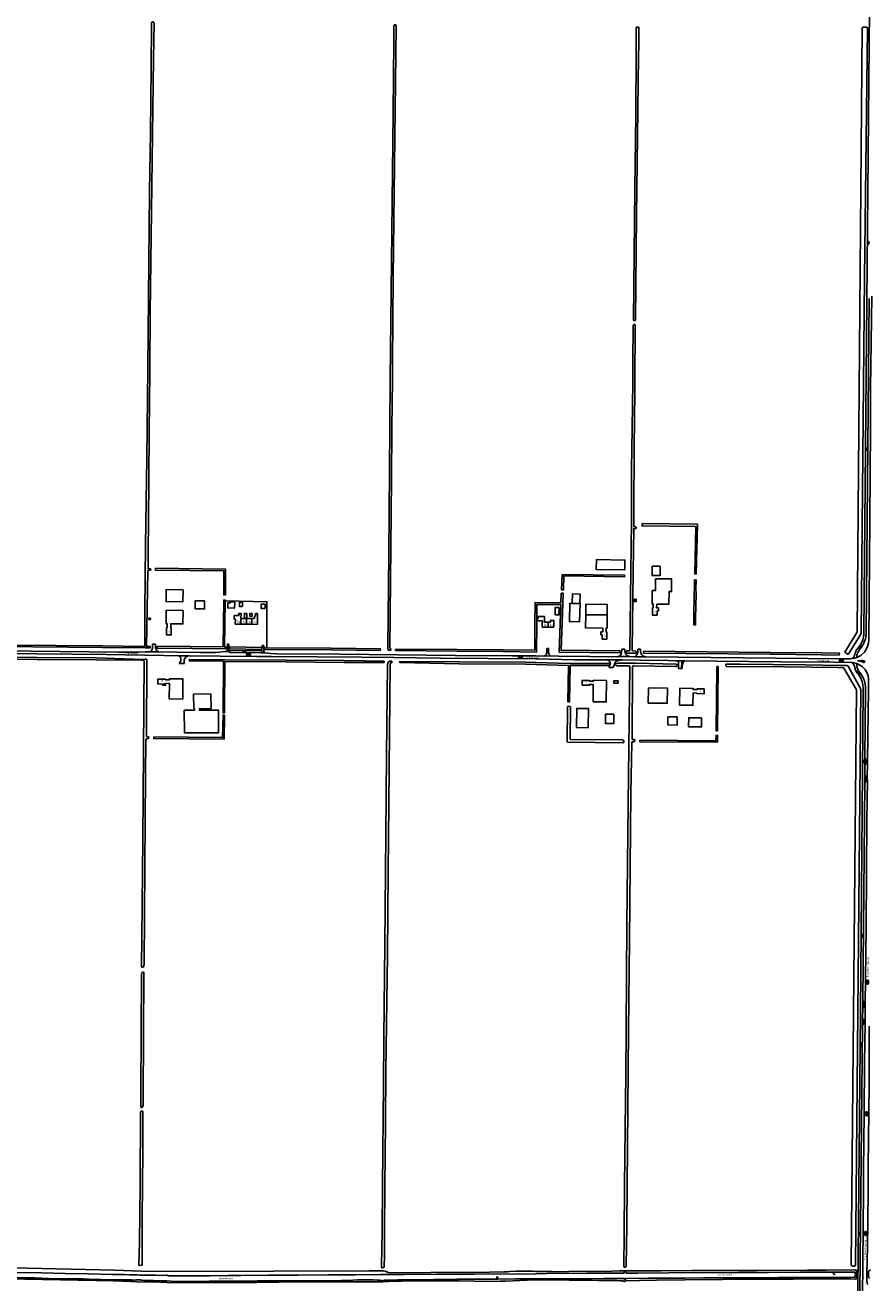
# Model space of a CAD drawing. Extents: x 168875 to 176000, y 513888 to 528000.
# Tile 77 of 106: x 171326 to 172440, y 523872 to 525533. Entities that reach past the tile are written whole.
import ezdxf

# ---------------------------------------------------------------- set-up
doc = ezdxf.new("R2010")
doc.units = 0
doc.header["$MEASUREMENT"] = 0
doc.linetypes.add('HIDDEN', pattern=[0.8, 0.5, -0.3])
doc.layers.get('0').update_dxf_attribs({"linetype": 'CONTINUOUS'})
for name, color, linetype in [('DAKRAND', 10, 'CONTINUOUS'), ('HOOFDGEBOUW', 1, 'CONTINUOUS'), ('HUISNUMMER', 7, 'CONTINUOUS'), ('INSTEEK_SLOOT', 72, 'CONTINUOUS'), ('KANT_VERHARDING', 252, 'CONTINUOUS'), ('KANT_WATER', 140, 'CONTINUOUS'), ('KUNSTWERK', 12, 'CONTINUOUS'), ('OVERIGOPSTAL', 12, 'CONTINUOUS'), ('SEMANTIEK', 140, 'CONTINUOUS'), ('SLOOT_GREPPEL', 140, 'CONTINUOUS'), ('sluitlijn_verharding', 7, 'CONTINUOUS'), ('STRAATNAAM', 7, 'CONTINUOUS'), ('TALUD', 34, 'CONTINUOUS'), ('TUSSENMUUR', 12, 'HIDDEN'), ('WATERLOOPNAAM', 7, 'CONTINUOUS')]:
    doc.layers.add(name, color=color, linetype=linetype)
doc.styles.add('ISOCP', font='ISOCP.shx', dxfattribs={"height": 1.8})

# ---------------------------------------------------------------- blocks, each defined once
blk = doc.blocks.new('S05')
at = {"color": 0}
for p, q in [((0.1, 0.3), (0.4, 0.6)), ((0.1, -0.2), (0.4, 0.1)), ((0.4, 0.6), (0.7, 0.7)), ((0.4, 0.1), (0.7, 0.2)), ((0.7, 0.7), (1, 0.6)), ((0.7, 0.2), (1, 0.1)), ((1, 0.6), (1.3, 0.4)), ((1, 0.1), (1.4, -0.1)), ((1.3, 0.4), (1.7, 0.1)), ((1.7, 0.1), (2, 0)), ((2, 0), (2.3, 0.2)), ((2.3, 0.2), (2.6, 0.4)), ((1.4, -0.1), (1.7, -0.4)), ((1.7, -0.4), (2, -0.5)), ((2, -0.5), (2.3, -0.3)), ((2.3, -0.3), (2.6, -0.1))]:
    blk.add_line(p, q, dxfattribs=at)
blk = doc.blocks.new('S014')
at = {"color": 0}
for p, q in [((0, -0.8), (4.2, 1.7)), ((0, 0.6), (1.8, 1.7)), ((5.1, -1.5), (0, 1.4)), ((2.6, -1.5), (0, 0)), ((1.1, -1.5), (6.1, 1.4)), ((6.1, -0.8), (1.9, 1.7)), ((3.5, -1.5), (6.1, 0)), ((6.1, 0.7), (4.4, 1.7))]:
    blk.add_line(p, q, dxfattribs=at)
blk = doc.blocks.new('S012')
at = {"color": 0}
for p, q in [((1.2, 2), (0, 0)), ((1.2, -2), (0, 0)), ((1.4, 0), (0.2, 2)), ((1.4, 0), (0.2, -2))]:
    blk.add_line(p, q, dxfattribs=at)
blk = doc.blocks.new('S016')
at = {"color": 0, "linetype": 'Continuous'}
for points in [[(0, -0.4), (2.6, 1.1)], [(2.6, -1.2), (0, 0.4)], [(5.1, -1.2), (1.1, 1.1)], [(1.1, -1.2), (5.1, 1.1)], [(6.2, -0.4), (3.5, 1.1)], [(3.5, -1.2), (6.2, 0.4)]]:
    blk.add_lwpolyline(points, dxfattribs=at)
blk = doc.blocks.new('S022')
at = {"color": 0}
for p, q in [((0, 1.2), (0.3, 1.2)), ((0.3, -2.3), (0.3, 2.3)), ((0.3, 2.1), (1.5, 2.1)), ((0.3, 0), (1.5, 0)), ((1.5, -2.3), (1.5, 2.3)), ((1.5, 1.1), (1.8, 1.1)), ((0, -1.1), (0.3, -1.1)), ((0.3, -2.1), (1.5, -2.1)), ((1.5, -1), (1.8, -1))]:
    blk.add_line(p, q, dxfattribs=at)
blk = doc.blocks.new('S026')
at = {"color": 0}
for p, q in [((0, 0), (4.4, 0)), ((0.2, 0.5), (0.2, 0)), ((1.2, 0), (1.2, -0.5)), ((2.2, 0.5), (2.2, 0)), ((3.2, 0), (3.2, -0.5)), ((4.2, 0.5), (4.2, 0))]:
    blk.add_line(p, q, dxfattribs=at)

msp = doc.modelspace()

# ---------------------------------------------------------------- linework, layer by layer
at = {"layer": 'DAKRAND'}
for points in [[(172164.1, 524818.1), (172153.6, 524818.2), (172153.4, 524805.8), (172164, 524805.7), (172164.1, 524818.1)], [(171534.2, 524787.1), (171533.9, 524771.2), (171511.7, 524771.5), (171512, 524787.5), (171534.2, 524787.1)], [(172047.794, 524769.114), (172048.2, 524781.5), (172058.6, 524781.1), (172058.197, 524768.803)], [(171562.5, 524772.4), (171562.5, 524761.8), (171550.1, 524761.9), (171550.1, 524772.4), (171562.5, 524772.4)], [(171602.5, 524770.8), (171596.5, 524771), (171596.4, 524769.8), (171593.4, 524769.9), (171593.2, 524763.2), (171602.3, 524762.9), (171602.5, 524770.8)], [(171612.8, 524770.8), (171608.8, 524770.9), (171608.6, 524765.1), (171612.6, 524765), (171612.8, 524770.8)], [(171642.4, 524768.1), (171637.4, 524768.1), (171637.3, 524762.4), (171642.4, 524762.4), (171642.4, 524768.1)], [(172047.794, 524769.114), (172044.9, 524769.2), (172044.3, 524745.1), (172057.7, 524744.8), (172058.3, 524768.8), (172058.197, 524768.803)], [(172058.197, 524768.803), (172047.794, 524769.114)], [(172065.891, 524754.012), (172066, 524768), (172094.2, 524767.7), (172094.093, 524753.766)], [(171615.194, 524749.126), (171615.3, 524755.9), (171618.3, 524755.9), (171618.195, 524749.086)], [(171625.6, 524755.6), (171622.3, 524755.7), (171622.2, 524752.2), (171625.5, 524752.2), (171625.6, 524755.6)], [(171511.148, 524662.531), (171511.206, 524662.53), (171511.2, 524660.9), (171507.2, 524660.9), (171507.2, 524662.574)], [(172103, 524622.7), (172092.1, 524622.9), (172091.9, 524610.5), (172102.8, 524610.3), (172103, 524622.7)], [(172186.7, 524619.1), (172186.6, 524608.4), (172174.3, 524608.6), (172174.4, 524619.2), (172186.7, 524619.1)], [(172218.9, 524618.1), (172218.8, 524605.9), (172201.7, 524605.9), (172201.8, 524618.1), (172218.9, 524618.1)]]:
    msp.add_lwpolyline(points, dxfattribs=at)
at = {"layer": 'HOOFDGEBOUW'}
for points in [[(172079.75, 524813.991), (172079.914, 524826.94), (172117.56, 524826.361), (172117.371, 524813.422), (172079.75, 524813.991)], [(172153.568, 524785.973), (172157.91, 524785.95), (172157.993, 524801.441), (172179.303, 524801.327), (172179.214, 524784.728), (172175.821, 524784.746), (172175.732, 524768.127)], [(172153.568, 524785.973), (172153.472, 524768.223), (172155.022, 524768.216), (172154.996, 524763.237), (172154.096, 524763.241), (172154.042, 524753.481), (172160.234, 524753.454)], [(171534.204, 524759.767), (171534.078, 524742.05), (171517.9, 524742.163), (171517.866, 524737.203), (171518.636, 524737.198), (171518.568, 524727.438), (171512.348, 524727.481), (171512.416, 524737.241), (171513.324, 524737.235), (171513.36, 524742.195), (171511.8, 524742.206), (171511.924, 524759.923), (171534.204, 524759.767)], [(172160.234, 524753.454), (172160.279, 524759.043), (172161.795, 524759.031), (172161.828, 524763.125), (172159.503, 524763.143), (172159.544, 524768.197)], [(172175.732, 524768.127), (172159.544, 524768.197)], [(171610.525, 524741.607), (171603.106, 524741.706), (171603.206, 524748.404), (171601.784, 524748.423), (171601.854, 524753.043), (171607.982, 524752.961), (171608.026, 524755.881), (171610.726, 524755.845), (171610.628, 524749.187)], [(171617.785, 524741.51), (171610.525, 524741.607)], [(171610.628, 524749.187), (171615.194, 524749.126)], [(171615.194, 524749.126), (171617.885, 524749.09)], [(171625.054, 524741.413), (171617.785, 524741.51)], [(171617.885, 524749.09), (171618.195, 524749.086)], [(171618.195, 524749.086), (171625.155, 524748.993)], [(171625.054, 524741.413), (171632.504, 524741.314)], [(171628.466, 524748.949), (171625.155, 524748.993)], [(171629.916, 524752.224), (171628.526, 524752.249), (171628.466, 524748.949)], [(171632.504, 524741.314), (171632.678, 524755.663), (171629.958, 524755.696), (171629.916, 524752.224)], [(172016.05, 524744.085), (172011.431, 524744.109), (172011.471, 524751.592), (172003.197, 524751.636), (172003.186, 524749.515), (172001.695, 524749.523), (172001.678, 524746.292), (172003.159, 524746.284), (172003.157, 524745.964), (172008.98, 524745.933), (172008.97, 524744.132), (172008.4, 524744.135)], [(172016.05, 524737.715), (172008.4, 524737.765), (172008.4, 524744.135)], [(172023.7, 524737.665), (172023.7, 524746.565), (172019.198, 524746.589), (172019.185, 524744.068), (172016.05, 524744.085)], [(172088.346, 524731.428), (172088.39, 524736.446), (172065.62, 524736.645), (172065.774, 524754.013), (172065.891, 524754.012)], [(172065.891, 524754.012), (172094.093, 524753.766)], [(172094.093, 524753.766), (172094.172, 524753.765), (172094.02, 524736.397), (172092.83, 524736.407), (172092.786, 524731.444), (172093.688, 524731.447), (172093.602, 524721.677), (172087.39, 524721.655)], [(172023.7, 524737.665), (172016.05, 524737.715)], [(172088.346, 524731.428), (172085.921, 524731.447), (172085.888, 524727.356), (172087.435, 524727.343), (172087.39, 524721.655)], [(171511.148, 524662.531), (171511.154, 524663.491), (171516.134, 524663.437), (171515.984, 524642.877), (171533.722, 524642.683), (171533.918, 524669.323), (171516.178, 524669.517), (171516.168, 524667.967), (171511.188, 524668.021), (171511.196, 524669.031), (171501.086, 524669.142), (171501.038, 524662.642), (171507.2, 524662.574)], [(171507.2, 524662.574), (171511.148, 524662.531)], [(172061.014, 524661.162), (172061.058, 524667.372), (172070.828, 524667.265), (172070.822, 524666.355), (172075.8, 524666.3), (172075.808, 524667.49), (172093.188, 524667.299), (172092.992, 524638.91), (172075.614, 524639.1), (172075.77, 524661.889), (172070.79, 524661.944), (172070.784, 524661.055), (172061.014, 524661.162)], [(171571.165, 524630.144), (171571.067, 524649.444), (171548.168, 524649.328)], [(171548.168, 524649.328), (171548.266, 524630.028)], [(172148.33, 524637.393), (172148.555, 524657.492), (172173.683, 524657.211), (172173.468, 524637.112), (172148.33, 524637.393)], [(172222.37, 524656.024), (172222.302, 524649.821), (172212.512, 524649.927), (172212.52, 524650.698), (172207.55, 524650.752), (172207.364, 524634.564), (172189.626, 524634.756), (172189.882, 524657.036), (172207.62, 524656.844), (172207.602, 524655.274), (172212.572, 524655.22), (172212.582, 524656.13), (172222.37, 524656.024)], [(171548.266, 524630.028), (171549.205, 524630.036), (171549.222, 524628.008), (171535.835, 524627.894), (171536.091, 524597.922), (171581.128, 524598.307), (171580.872, 524628.239), (171555.826, 524628.025), (171555.809, 524630.013), (171571.165, 524630.144)], [(172053.687, 524605.024), (172069.046, 524604.86), (172069.318, 524630.258), (172053.959, 524630.423), (172053.687, 524605.024)]]:
    msp.add_lwpolyline(points, dxfattribs=at)
at = {"layer": 'INSTEEK_SLOOT'}
for points in [[(171486.7, 525000), (171487.6, 525079.2), (171490, 525312.5), (171491.1, 525390.4), (171492, 525476.4), (171492.4, 525532.2), (171492.5, 525535.6), (171492.7, 525536.4), (171493.2, 525536.9), (171493.7, 525537.1), (171494.6, 525537.2), (171494.9, 525537), (171495.3, 525536.9), (171495.7, 525536.4), (171495.9, 525535.4), (171495, 525488.7), (171490.9, 525153.4), (171490.3, 525079.3), (171490, 525031.4), (171489.6, 525000)], [(171807.2, 525000), (171807.8, 525065.1), (171808.4, 525142.4), (171811.5, 525416.8), (171812.3, 525511.1), (171812.6, 525532.1), (171812.8, 525532.7), (171813.1, 525533.1), (171813.6, 525533.2), (171814.5, 525533.2), (171814.9, 525533.1), (171815.4, 525532.1), (171815.7, 525530.9), (171811.8, 525200.9), (171810.8, 525086.1), (171810.7, 525064.9), (171810, 525000)], [(172132.25, 525498.03), (172132.605, 525528.458), (172132.745, 525529.52), (172133.128, 525530.148), (172133.754, 525530.295), (172135.056, 525530.301), (172135.925, 525530.015), (172136.025, 525529.196), (172136.142, 525524.278), (172135.977, 525506.195), (172135.46, 525491.437)], [(172436.96, 525529.93), (172431.94, 525530.02), (172431.332, 525529.76), (172430.9, 525529.26), (172424.07, 524731.88), (172424.001, 524731.204), (172423.69, 524730.6), (172407.882, 524704.76), (172412.209, 524701.526)], [(172429.42, 524729.88), (172434.04, 525199.39), (172437.81, 525528.47)], [(172135.46, 525491.437), (172133, 525281), (172131.6, 525143.9), (172131.4, 525143.1), (172131.2, 525142.8), (172130.1, 525142.7), (172129.5, 525142.9), (172129.1, 525143.3), (172128.9, 525144), (172130.9, 525316.6), (172131.8, 525414), (172132.25, 525498.03)], [(172127.2, 525000), (172126.5, 524946.3), (172126.1, 524876.6), (172125.5, 524811.2), (172124.1, 524707.5), (172124, 524706.8), (172123.5, 524706.4), (172120.6, 524706.3), (172119.8, 524706.1), (172119.3, 524705.6), (172119.4, 524704.1), (172119.9, 524703.8), (172120.8, 524703.5), (172131.4, 524703.4), (172132.3, 524703.6), (172132.8, 524704.2), (172132.9, 524705.2), (172132.6, 524705.7), (172131.8, 524706), (172128, 524706.2), (172127.6, 524706.5), (172127.3, 524707.5), (172128.7, 524811.3), (172129.2, 524867.5), (172129.3, 524868), (172130.1, 524868.1), (172132, 524868.1), (172132.5, 524868.7), (172132.5, 524869.7), (172131.8, 524870.4), (172129.6, 524870.7), (172129.4, 524871.3), (172129.3, 524878.8), (172129.9, 524986.3), (172130.1, 525000), (172130.7, 525060.9), (172131.3, 525136.1), (172131.2, 525136.6), (172131, 525137), (172130.6, 525137.3), (172130.2, 525137.4), (172129.5, 525137.4), (172129.1, 525137.2), (172128.7, 525136.7), (172128.4, 525135.4), (172128.5, 525132.6), (172127.9, 525092), (172127.9, 525060.6), (172127.2, 525000)], [(171489.6, 525000), (171488.8, 524929), (171488.2, 524833.7), (171487.9, 524815.6), (171488, 524815.1), (171488.6, 524814.9), (171490.6, 524814.9), (171491.2, 524814.6), (171491.5, 524814.3), (171491.6, 524813.7), (171491.4, 524813.1), (171490.6, 524812.9), (171488.1, 524812.7), (171487.8, 524812.4), (171487.6, 524811.8), (171485.893, 524712.275), (171490.744, 524712.162), (171490.698, 524710.162), (171484.782, 524710.3), (171427.69, 524711), (171243.193, 524712.5)], [(171243.207, 524714.5), (171427.71, 524713), (171482.2, 524712), (171482.9, 524712.2), (171483.5, 524712.5), (171483.7, 524713.2), (171483.9, 524760), (171484.8, 524845.9), (171486.3, 524960.7), (171486.7, 525000)], [(171807.401, 524710.13), (171808.152, 524709.503), (171808.431, 524707.268), (171804.871, 524707.338), (171804.503, 524710.206), (171805.8, 524833.5), (171807.2, 525000)], [(171807.401, 524710.13), (171809.2, 524933.3), (171810, 525000)], [(172140.275, 524874.409), (172140.249, 524871.409), (172211.166, 524870.809), (172209.731, 524807.908), (172211.728, 524807.766)], [(172211.728, 524807.766), (172213.234, 524873.791), (172140.275, 524874.409)], [(171497.604, 524815.489), (171497.572, 524812.989), (171588.096, 524811.862), (171587.996, 524780.255), (171589.996, 524780.249), (171590.104, 524814.338), (171497.604, 524815.489)], [(172034.582, 524807.417), (172033.923, 524786.864), (172036.421, 524786.784), (172037.018, 524805.383), (172117.134, 524804.283), (172117.161, 524806.283), (172034.582, 524807.417)], [(172211.551, 524800.015), (172209.554, 524800.153), (172209.283, 524788.312), (172209.047, 524782.321)], [(172211.542, 524782.059), (172211.285, 524788.319), (172211.551, 524800.015)], [(172001.25, 524741.789), (172001.441, 524767.643), (172032.908, 524767.458), (172030.808, 524704.767), (172111.496, 524703.72), (172111.528, 524706.22), (172033.392, 524707.233), (172035.449, 524768.655), (172035.978, 524782.411), (172033.48, 524782.507), (172032.997, 524769.957), (171998.959, 524770.157), (171998.75, 524741.809)], [(172210.91, 524749.076), (172210.886, 524740.543), (172208.59, 524740.543), (172208.439, 524750.622), (172209.047, 524782.321)], [(172211.542, 524782.059), (172210.91, 524749.076)], [(171589.799, 524772.635), (171589.111, 524711.439), (171592.008, 524711.258), (171591.884, 524709.262), (171500.091, 524709.957), (171500.109, 524712.457), (171587.114, 524711.758), (171587.808, 524773.435), (171589.808, 524773.412), (171589.799, 524772.635)], [(171998.75, 524741.809), (171998.461, 524707.364), (171956.711, 524707.85), (171896.011, 524708.25), (171814.715, 524708.483), (171814.79, 524706.63)], [(172001.25, 524741.789), (172000.939, 524704.836), (171956.689, 524705.35), (171895.989, 524705.75), (171814.79, 524706.63)], [(172412.209, 524701.526), (172428.39, 524727.31)], [(171595.678, 524708.978), (171595.722, 524711.478), (171638.063, 524710.737), (171638.019, 524708.237), (171595.678, 524708.978)], [(171794.542, 524706.954), (171729.591, 524707.55), (171641.9, 524708.05), (171641.9, 524710.55), (171644.704, 524710.55)], [(171644.704, 524710.55), (171729.609, 524710.05), (171794.821, 524708.849), (171794.542, 524706.954)], [(171250.088, 524696.45), (171341.386, 524695.15), (171419.282, 524694.55), (171479.1, 524694)], [(171479.1, 524694), (171482.3, 524693.5), (171482.8, 524693.1), (171482.7, 524692.3), (171481, 524456.7), (171479.9, 524328.4), (171479.3, 524290), (171479.5, 524289.1), (171480.1, 524288.7), (171481, 524288.6), (171481.8, 524288.9), (171482.5, 524289.8), (171482.8, 524292.9), (171483.6, 524421.7), (171484.6, 524542), (171485.2, 524589), (171485.4, 524589.7), (171485.9, 524590.3), (171488.3, 524590.6), (171488.9, 524591.2), (171489, 524591.9), (171488.6, 524592.8), (171487.8, 524593), (171486.6, 524593), (171486, 524593.3), (171485.7, 524594), (171486.5, 524693.4), (171486.3, 524694.5), (171485.7, 524695.2), (171484.2, 524695.3), (171482.5, 524695), (171481.2, 524694.9), (171419.318, 524697.05), (171341.414, 524697.65), (171250.112, 524698.95)], [(171799.776, 524690.808), (171799.708, 524692.734), (171746.815, 524693.45), (171670.411, 524694.25), (171589.404, 524694.589), (171542.558, 524695.116), (171542.536, 524693.116), (171587.396, 524692.611), (171587.089, 524624.735), (171589.089, 524624.725), (171589.394, 524692.343), (171670.389, 524691.75), (171746.785, 524690.95), (171799.776, 524690.808)], [(171804.294, 524688.347), (171805.081, 524691.346), (171806.198, 524692.603), (171809.827, 524692.672), (171809.827, 524690.717), (171808.012, 524690.647), (171807.797, 524688.902), (171806.8, 524597.4), (171806, 524504.6), (171804.9, 524414.6), (171803.9, 524304.6), (171802.1, 524152), (171801.6, 524083.2), (171800.6, 524000)], [(172000.027, 524690.95), (171986.317, 524691.25), (171899.109, 524691.75), (171820.436, 524692.484), (171820.012, 524690.892)], [(171999.963, 524688.451), (171986.283, 524688.75), (171899.091, 524689.25), (171820.012, 524690.892)], [(171999.963, 524688.451), (172042.927, 524687.187), (172042.024, 524639.224), (172044.524, 524639.176), (172045.427, 524687.152), (172097.503, 524687.253), (172097.499, 524689.753), (172044.198, 524689.65), (172000.027, 524690.95)], [(172400.612, 524700.691), (172377.186, 524701.05), (172309.487, 524701.85), (172142.031, 524703.467), (172142.057, 524705.967), (172309.513, 524704.35), (172377.214, 524703.55), (172400.701, 524703.36), (172400.612, 524700.691)], [(171804.294, 524688.347), (171802.9, 524568.5), (171801.8, 524463.1), (171800.5, 524318), (171799.2, 524195.2), (171798.8, 524133.8), (171797.6, 524000)], [(172117.2, 524000), (172117.9, 524075.4), (172118.8, 524147), (172119.1, 524206.3), (172120.2, 524345.4), (172121.7, 524503.9), (172122.7, 524578.9), (172123.9, 524686.3), (172123.6, 524686.6), (172123, 524686.7), (172106.3, 524686.8), (172105.4, 524687.3), (172105.2, 524687.9), (172105.2, 524688.9), (172105.6, 524689.4), (172106.6, 524689.7), (172108.3, 524689.9), (172131.9, 524689.9), (172185.6, 524688.8), (172186.3, 524688.4), (172186.7, 524687.5), (172186.5, 524686.4), (172185.9, 524685.9), (172184.6, 524685.7), (172129.2, 524686.7), (172128.7, 524686.6), (172128.1, 524686.1), (172127.7, 524685.2), (172127.1, 524590.1), (172127.2, 524589.5), (172127.8, 524589.2), (172129.9, 524589.1), (172130.6, 524588.7), (172130.5, 524588), (172129.6, 524586.5), (172129, 524586.2), (172127.5, 524586.1), (172126.9, 524585.8), (172126.7, 524585.2), (172125.6, 524518.6), (172123.7, 524323.6), (172122.4, 524205.6), (172120.5, 524000)], [(172238.85, 524685.659), (172240.525, 524685.662), (172240.613, 524684.515), (172240.6, 524684.4), (172239.893, 524600.909), (172237.893, 524600.933), (172238.9, 524684), (172238.85, 524685.659)], [(172251.119, 524685.816), (172250.973, 524688.637), (172270, 524688.7), (172355.9, 524687.9), (172401.27, 524687.12)], [(172399.29, 524684.21), (172328.1, 524685.1), (172251.119, 524685.816)], [(172399.29, 524684.21), (172406, 524683.91), (172406.42, 524683.816), (172406.75, 524683.54), (172422.91, 524655.71), (172423.19, 524654.91), (172416.12, 523895.2), (172416.809, 523894.399), (172417.68, 523893.8), (172420.36, 523893.53)], [(172410.67, 524687.16), (172401.27, 524687.12)], [(172422.17, 523895.22), (172425.09, 524229.31), (172428.99, 524654.78), (172428.845, 524656.189), (172428.42, 524657.54), (172412.23, 524686.02)], [(172116.3, 524586.8), (172116.3, 524586.1), (172115.7, 524585.5), (172114.8, 524585.1), (172042, 524585.9), (172041.4, 524586.1), (172041.3, 524586.7), (172041.7, 524630.9), (172042, 524632.1), (172042.4, 524632.7), (172043.1, 524633.2), (172044.7, 524633), (172045.3, 524632.7), (172045.6, 524631.9), (172045.3, 524590.5), (172045.4, 524589.9), (172045.8, 524589.5), (172114.1, 524588.8), (172115.1, 524588.5), (172115.9, 524587.9), (172116.3, 524586.8)], [(171495.547, 524592.608), (171495.529, 524590.608), (171588.28, 524589.791), (171588.926, 524621.436), (171586.926, 524621.476), (171586.32, 524591.809), (171495.547, 524592.608)], [(172137.222, 524588.41), (172137.208, 524586.41), (172239.674, 524585.693), (172239.913, 524594.673), (172237.913, 524594.727), (172237.726, 524587.707), (172137.222, 524588.41)], [(171482.6, 524281.1), (171482.4, 524281.7), (171481.7, 524282.1), (171480.8, 524282.1), (171480.2, 524281.7), (171479.7, 524280.9), (171479.5, 524279.5), (171478.6, 524123), (171478.3, 524105.9), (171478.4, 524104), (171478.6, 524103.6), (171478.9, 524103.3), (171479.9, 524103.3), (171480.7, 524103.7), (171481.1, 524104.3), (171481.2, 524104.6), (171481.2, 524105), (171481.6, 524106.4), (171481.6, 524117.2), (171482.6, 524281.1)], [(171477.4, 524000), (171477.5, 524004.2), (171478.1, 524095), (171478, 524096.3), (171478.2, 524096.8), (171478.2, 524097.5), (171479.3, 524098.5), (171479.6, 524098.6), (171480.3, 524098.6), (171480.8, 524098.2), (171481, 524097.8), (171481.1, 524097.2), (171481.1, 524047.4), (171480.7, 524000)], [(171477.4, 524000), (171476.5, 523926.4), (171476.2, 523908.4), (171475.7, 523897.4), (171475.879, 523894.63), (171480.1, 523894.82)], [(171480.1, 523894.82), (171480.1, 523896.1), (171480, 523898.2), (171480, 523922.6), (171480.4, 523959.2), (171480.7, 524000)], [(171797.6, 524000), (171796.9, 523938.7), (171796.2, 523895.5), (171796.3, 523892.4), (171796.4, 523892), (171796.7, 523891.6), (171797, 523891.6), (171797.6, 523891.4), (171798.9, 523891.7), (171799.4, 523892.1), (171799.6, 523892.4), (171799.8, 523893.1), (171800.1, 523906.7), (171800, 523938), (171800.6, 524000)], [(172120.5, 524000), (172120.4, 523996.9), (172120.2, 523951.9), (172119.8, 523916.2), (172119.3, 523897.8), (172119.3, 523894.2), (172119.2, 523893.4), (172119, 523892.8), (172118.2, 523892.3), (172116.8, 523892.3), (172116.2, 523892.7), (172116, 523893.9), (172116.4, 523935), (172117.2, 524000)], [(171193.546, 523893.757), (171328.341, 523890.832), (171443.868, 523888.422), (171479.507, 523887.218), (171521.964, 523886.534), (171653.666, 523886.878), (171780.558, 523887.565), (171798.563, 523887.564), (171801.044, 523886.874), (171804.293, 523885.54), (171807.103, 523884.921)], [(171278, 523877.5), (171442.3, 523874.1), (171464.9, 523873.3), (171470.2, 523873.3), (171473, 523873), (171473.8, 523873), (171477.1, 523872.6), (171493.7, 523872.8), (171513.4, 523872.2), (171560.8, 523871.8), (171593.9, 523871.9), (171631.6, 523872.2), (171660.8, 523872.6), (171725.5, 523872.8), (171760.5, 523873), (171776, 523873.2), (171784.5, 523873.2), (171792.1, 523873), (171794.6, 523872.8), (171797.1, 523872.9), (171797.9, 523873.1), (171799.7, 523873.3), (171805.9, 523873.6), (171823.1, 523873.8), (171867.5, 523874.1), (171898.8, 523874.5), (171918.9, 523873.9), (171937, 523873.6), (171952.9, 523873.7), (171956.9, 523873.8), (171960, 523874), (171969.5, 523874.4), (171997.6, 523875.5), (172000, 523875.5)], [(171807.103, 523884.921), (171861.4, 523885.1), (171939, 523885.7), (171957.6, 523886), (171962.6, 523886.3), (171965.3, 523886.6), (171973.9, 523887.1), (171991.3, 523887.2), (171995.6, 523887.1), (172000, 523886.8)], [(172000, 523886.8), (172005.7, 523886.6), (172012.8, 523886.5), (172021.7, 523886.5), (172029.5, 523886.3), (172043.5, 523886.6), (172100.4, 523887.1), (172110.5, 523887.5), (172120.2, 523887.6), (172123.3, 523887.5), (172165.1, 523887.3), (172205.8, 523887.8), (172291.4, 523888.1), (172358.8, 523888.6), (172383.9, 523888.2), (172406.29, 523888.89)], [(172407.82, 523877.11), (172383.8, 523877.1), (172340, 523876.7), (172326, 523876.7), (172279.7, 523876.3), (172246.4, 523876.2), (172196.8, 523875.6), (172159.3, 523875.3), (172136.7, 523874.7), (172118.6, 523874.4), (172117.5, 523874.2), (172117.5, 523874), (172117.3, 523873.5), (172117, 523873.4), (172116.2, 523873.4), (172116, 523873.5), (172115.9, 523874.3), (172115.7, 523874.5), (172111, 523874.5), (172106.7, 523874.7), (172098.8, 523874.8), (172082.4, 523874.8), (172074, 523875), (172055.7, 523875.1), (172044.1, 523875.3), (172028.5, 523875.7), (172022.2, 523875.5), (172000, 523875.5)], [(172421.66, 523888.62), (172416.15, 523888.38), (172406.29, 523888.89)], [(172407.82, 523877.11), (172415.99, 523877.05), (172422.11, 523876.46)], [(172423.62, 523878.06), (172423.73, 523886.96)], [(172440.877, 523877.319), (172439.17, 523878.945), (172439.219, 523886.738), (172441.983, 523889.042)]]:
    msp.add_lwpolyline(points, dxfattribs=at)
for points in [[(172437.81, 525528.47, 0.37929297), (172436.96, 525529.93)], [(172428.39, 524727.31, 0.16727022), (172429.42, 524729.88)], [(172412.23, 524686.02, 0.22960463), (172410.67, 524687.16)], [(172420.36, 523893.53, 0.31257624), (172422.17, 523895.22)], [(172423.73, 523886.96, 0.34691002), (172421.66, 523888.62)], [(172422.11, 523876.46, 0.28360572), (172423.62, 523878.06)]]:
    msp.add_lwpolyline(points, format="xyb", dxfattribs=at)
at = {"layer": 'KANT_VERHARDING'}
for points in [[(172432.62, 524725.05), (172432.955, 524727.918), (172433.12, 524730.8), (172440.66, 525555.58)], [(172423.77, 524697.41), (172429.3, 524700.1), (172434, 524704.7), (172437.6, 524710.8), (172439.3, 524716.5), (172439.5, 524721.1), (172441, 524879.1), (172441.8, 525000), (172442, 525053.5), (172443.48, 525175.04)], [(172440.2, 525171.74), (172436.14, 524730.67)], [(171167.8, 524707.9), (171181.9, 524707.7), (171254.9, 524707), (171448.9, 524704.8), (171476, 524704.6), (171484.7, 524705), (171491.3, 524705.1)], [(171491.3, 524705.1), (171492.2, 524706), (171493.1, 524707.4), (171493.6, 524708.8), (171493.8, 524709.8), (171493.788, 524715.1)], [(171501.8, 524705.1), (171500.2, 524706.3), (171499.3, 524707.2), (171498.6, 524708.6), (171498, 524710.2), (171497.8, 524711.8), (171497.758, 524715.1)], [(171592, 524705.5), (171592.8, 524708.9), (171592.864, 524715.464)], [(171594.8, 524707), (171594.7, 524709.8), (171594.756, 524715.333)], [(171638.4, 524706.6), (171638.417, 524713.627)], [(171642.3, 524703.7), (171641.6, 524704.4), (171641, 524706), (171640.8, 524707.7), (171640.668, 524713.67)], [(172010.7, 524699.5), (172013, 524700.4), (172013.7, 524701.3), (172014.2, 524702.4), (172014.5, 524704.8), (172014.56, 524709.544)], [(172019.5, 524699.6), (172018.9, 524700), (172018.2, 524700.8), (172017.6, 524701.7), (172017.1, 524702.7), (172016.7, 524704.1), (172016.5, 524707.3), (172016.546, 524709.567)], [(172108.801, 524698.754), (172109.9, 524699.2), (172111.1, 524700.1), (172112.1, 524701.3), (172113.1, 524703.9), (172113.448, 524708.737)], [(172123.6, 524698.8), (172122.6, 524699.2), (172121.1, 524700), (172119.8, 524701.1), (172118.7, 524702.3), (172118, 524703.6), (172117.6, 524705.7), (172117.5, 524708.762)], [(172134.522, 524708.613), (172134.5, 524704.5), (172134.2, 524703.1), (172133.8, 524701.8), (172133.1, 524700.6), (172131.9, 524699.6), (172131, 524699), (172130.1, 524698.7)], [(172145, 524698.4), (172143.5, 524698.8), (172142.3, 524699.3), (172141.3, 524699.9), (172140, 524701.1), (172139.1, 524702.4), (172138.6, 524703.6), (172138.2, 524705.2), (172138.218, 524708.539)], [(172423.88, 524708.3), (172425.91, 524711)], [(172428.28, 524709.05), (172426.3, 524706.5)], [(171141.2, 524704.1), (171161.8, 524704.1), (171243.1, 524703.7), (171340.9, 524702.4), (171433, 524701.5), (171508.9, 524700.2), (171528.4, 524699.7)], [(171491.3, 524705.1), (171501.8, 524705.1)], [(171501.8, 524705.1), (171526.6, 524704.6), (171557.1, 524704.2), (171577.6, 524704.3), (171582.5, 524704.6), (171589.1, 524705.5), (171592, 524705.5)], [(171528.4, 524699.7), (171529.3, 524699.3), (171530.1, 524698.7), (171531.1, 524697.1), (171531.4, 524695.7), (171531.4, 524694.1), (171531.2, 524693), (171529.077, 524689.695)], [(171535.891, 524689.646), (171535.6, 524691.1), (171535.6, 524693.5), (171535.8, 524695.1), (171536.3, 524696.4), (171537.4, 524697.7), (171538.6, 524698.5), (171539.9, 524699.2), (171542.5, 524699.6)], [(171542.5, 524699.6), (171583, 524699.4), (171631.5, 524698.8), (171650.8, 524699), (171711.3, 524698.4), (171769.6, 524698.1), (171812.4, 524697.5), (171873.8, 524696.8), (172000, 524695.8)], [(171592, 524705.5), (171594.9, 524705.3)], [(171594.8, 524707), (171638.4, 524706.6)], [(171594.9, 524705.3), (171594.8, 524707)], [(171594.9, 524705.3), (171595.5, 524704.5), (171596.3, 524704.1), (171637.1, 524703.6)], [(171637.1, 524703.6), (171638.1, 524704.6), (171638.4, 524705.3), (171638.5, 524705.9), (171638.4, 524706.6)], [(171637.1, 524703.6), (171642.3, 524703.7)], [(171642.3, 524703.7), (171650.2, 524702.9), (171658.9, 524702.6), (171741.7, 524702.1), (171893.6, 524700.4), (171968.8, 524699.7), (172000, 524699.6)], [(172000, 524699.6), (172010.7, 524699.5)], [(172000, 524695.8), (172051, 524694.6), (172092.1, 524694.4), (172094.1, 524694.35)], [(172010.7, 524699.5), (172019.5, 524699.6)], [(172019.5, 524699.6), (172030, 524699.4), (172071.4, 524699.1), (172107.6, 524698.7), (172108.801, 524698.754)], [(172094.1, 524694.35), (172096.1, 524693.5), (172097, 524692.7), (172097.6, 524691.8), (172098.1, 524690.7), (172098.4, 524689.5), (172098.3, 524688.8), (172097, 524685.1), (172096.606, 524684.4)], [(172102.045, 524684.4), (172103.8, 524688.9), (172104.8, 524690.9), (172105.5, 524692.1), (172107.3, 524693.1), (172109.5, 524693.8), (172111.9, 524694.2), (172114.2, 524694.4)], [(172114.2, 524694.4), (172138.4, 524694), (172175.1, 524693.6), (172185.3, 524693.2)], [(172130.1, 524698.7), (172123.6, 524698.8)], [(172417.95, 524696.12), (172415, 524695.8), (172407.1, 524695.7), (172359.5, 524696.1), (172145, 524698.4)], [(172185.3, 524693.2), (172188.3, 524692.3), (172188.3, 524683.2)], [(172192.391, 524683.2), (172192.6, 524692.2), (172196.7, 524693.2)], [(172196.7, 524693.2), (172195.9, 524692.7), (172195.1, 524691.8), (172193.9, 524689.6), (172193.5, 524687.9), (172193.2, 524685.6), (172193.211, 524683.2)], [(172196.7, 524693.2), (172323.6, 524691.9), (172393.6, 524691.4), (172417.94, 524690.88)], [(172417.95, 524696.12), (172417.83, 524696.6), (172419.32, 524697.8)], [(172420.87, 524686), (172420.22, 524687.49), (172417.91, 524690.41), (172417.94, 524690.88)], [(172417.94, 524690.88), (172423.78, 524689.69)], [(172417.95, 524696.12), (172420.88, 524696.676), (172423.77, 524697.41)], [(172420.84, 524700.76), (172420.95, 524701.19)], [(172423.97, 524700.6), (172423.77, 524697.41)], [(172434.1, 524691.8), (172434, 524691.3), (172433.6, 524691.1), (172433, 524691.1), (172431.4, 524691.7), (172429.7, 524692.2), (172425.3, 524693.3), (172429.6, 524693.4), (172431.9, 524693.1), (172433.4, 524692.7), (172433.9, 524692.4), (172434.1, 524691.8)], [(172423.78, 524689.69), (172430.8, 524685.7), (172434.7, 524681.8), (172437.6, 524676.8), (172438.6, 524673.3), (172439, 524669.9), (172439, 524655.3), (172437.89, 524561.6)], [(172423.82, 524687.13), (172423.78, 524689.69)], [(172429.32, 524669.5), (172427.757, 524672.295), (172425.98, 524674.96)], [(172432.07, 524670.77), (172430.394, 524673.83), (172428.44, 524676.72)], [(172417.67, 523124.31), (172417.95, 523127.85), (172428.46, 524229.28), (172432.38, 524654.03), (172432.321, 524657.846), (172431.9, 524661.64)], [(172434.58, 524565.01), (172435.4, 524653.92), (172435.344, 524658.159), (172434.95, 524662.38)], [(172434.47, 524555.84), (172434.58, 524565.01)], [(172434.47, 524555.84), (172437.85, 524559.11)], [(172437.89, 524561.6), (172434.58, 524565.01)], [(172437.67, 524538.44), (172437.85, 524559.11)], [(172437.85, 524559.11), (172437.89, 524561.6)], [(172434.28, 524532.02), (172434.35, 524541.74)], [(172434.35, 524541.74), (172434.47, 524555.84)], [(172437.67, 524538.44), (172434.35, 524541.74)], [(172431.67, 524244.15), (172434.28, 524532.02)], [(172434.28, 524532.02), (172437.7, 524535.32)], [(172434.91, 524240.77), (172436, 524339.9), (172436.5, 524413.9), (172437.1, 524482.9), (172437.7, 524535.32)], [(172437.7, 524535.32), (172437.67, 524538.44)], [(172431.54, 524234.55), (172431.67, 524244.15)], [(172434.91, 524240.77), (172431.67, 524244.15)], [(172431.42, 524221.2), (172431.54, 524234.55)], [(172431.54, 524234.55), (172434.88, 524237.95)], [(172434.68, 524217.9), (172434.88, 524237.95)], [(172434.88, 524237.95), (172434.91, 524240.77)], [(172427.89, 523858.18), (172431.34, 524211.85)], [(172431.34, 524211.85), (172431.42, 524221.2)], [(172434.63, 524215.1), (172431.34, 524211.85)], [(172431.42, 524221.2), (172434.68, 524217.9)], [(172432.6, 524000), (172432.7, 524019.8), (172433.5, 524095.8), (172434, 524161.8), (172434.63, 524215.1)], [(172434.68, 524217.9), (172434.63, 524215.1)], [(172438.6, 524000), (172438.8, 524024.8), (172440, 524134.2), (172440.2, 524196), (172440.3, 524208), (172440.2, 524210.6)], [(172432.6, 524000), (172432.1, 523938.8), (172431.7, 523902), (172431.745, 523886.987), (172431.612, 523878.283), (172431.5, 523873.1), (172431.35, 523855.61)], [(172438.6, 524000), (172438.3, 523947.6), (172437.5, 523898.4), (172437.069, 523886.751), (172436.9, 523878.2), (172437, 523873.4), (172437.3, 523871.9), (172438, 523869.3)]]:
    msp.add_lwpolyline(points, dxfattribs=at)
for points in [[(172429.85, 524717.01, 0.06864986), (172432.62, 524725.05)], [(172435.58, 524724.47, -0.07044066), (172432.57, 524715.64)], [(172436.14, 524730.67, -0.06774287), (172435.58, 524724.47)], [(172420.95, 524701.19, -0.10099024), (172423.88, 524708.3)], [(172425.91, 524711, 0.05889624), (172429.85, 524717.01)], [(172432.57, 524715.64, -0.05735458), (172428.28, 524709.05)], [(172419.32, 524697.8, 0.17177747), (172420.84, 524700.76)], [(172426.3, 524706.5, 0.11902761), (172423.97, 524700.6)], [(172422.33, 524680.4, -0.06999128), (172420.87, 524686)], [(172425.98, 524674.96, -0.07832352), (172422.33, 524680.4)], [(172425.11, 524681.69, -0.0878945), (172423.82, 524687.13)], [(172428.44, 524676.72, -0.07779368), (172425.11, 524681.69)], [(172431.9, 524661.64, 0.06261441), (172429.32, 524669.5)], [(172434.95, 524662.38, 0.06723746), (172432.07, 524670.77)]]:
    msp.add_lwpolyline(points, format="xyb", dxfattribs=at)
at = {"layer": 'KANT_WATER'}
for points in [[(172000, 523883.7), (171919.1, 523883.3), (171895.5, 523883.2), (171869.1, 523883), (171826, 523882.7), (171801.7, 523882.6), (171795.3, 523882.6), (171762.3, 523882.4), (171726.4, 523882.1), (171686.1, 523881.9), (171646.8, 523881.6), (171610.3, 523881.3), (171594.2, 523881.2), (171569.5, 523881.1), (171553.7, 523881), (171539.8, 523880.9), (171533.2, 523880.8), (171528.9, 523880.7), (171522.7, 523880.8), (171518.3, 523880.8), (171516.9, 523880.9), (171515.8, 523880.9), (171515, 523881), (171514.4, 523881.2), (171513.7, 523881.4), (171512.7, 523881.6), (171511.8, 523881.6), (171508.3, 523881.5), (171497.8, 523881.7), (171485.9, 523881.6), (171482.2, 523881.7), (171479.3, 523881.8), (171476.5, 523881.9), (171474.2, 523882.1), (171472.1, 523882.1), (171470.5, 523882.2), (171465.9, 523882.4), (171464, 523882.4), (171457, 523882.5), (171441, 523882.8), (171409, 523883.5), (171378.3, 523884), (171347.3, 523884.7), (171305.3, 523885.5)], [(171758.4, 523875.1), (171750.5, 523874.7), (171748.4, 523874.6), (171747, 523874.8), (171742.9, 523874.8), (171727.6, 523874.4), (171677.2, 523874.4), (171655.6, 523874.3), (171632.2, 523874.2), (171611.7, 523874), (171594.3, 523873.8), (171587.6, 523873.8), (171581.7, 523873.9), (171568.8, 523873.9), (171560.5, 523873.6), (171553.9, 523873.8), (171544.1, 523873.6), (171536.1, 523873.5), (171527.3, 523873.6), (171518.4, 523873.9), (171512.6, 523874.1), (171505.3, 523874.3), (171495.2, 523874.7), (171490, 523874.8), (171483.4, 523874.8), (171482.2, 523874.9), (171480, 523875.1), (171478.9, 523875.3), (171477.4, 523875.5), (171472.8, 523875.5), (171471.1, 523875.4), (171466.1, 523875.5), (171452.1, 523875.6), (171442.4, 523875.8), (171425.9, 523876.1), (171418.2, 523876.2), (171414.5, 523876.1), (171410.3, 523876.3), (171407.2, 523876.5), (171404.7, 523876.6), (171402, 523876.9), (171395, 523876.9), (171391.7, 523876.8), (171388.7, 523876.9), (171374.4, 523877.1), (171355.9, 523877.6), (171338.3, 523878.2), (171326.3, 523878.4), (171315, 523878.9)], [(172000, 523876.9), (171992.7, 523876.8), (171973.5, 523876.8), (171949.9, 523876.6), (171928.2, 523876.6), (171918.7, 523876.5), (171906, 523876.4), (171899.3, 523876.4), (171895.6, 523876.3), (171893.6, 523876.1), (171890.9, 523876.1), (171888.2, 523876), (171885.8, 523876), (171881.5, 523875.9), (171878.5, 523875.9), (171876.3, 523876), (171873.5, 523876.1), (171872.2, 523876.1), (171870.2, 523876.2), (171864.7, 523876), (171846.6, 523875.8), (171834.5, 523875.7), (171829.2, 523875.8), (171822.7, 523875.6), (171817.9, 523875.5), (171814.8, 523875.3), (171812.1, 523875.3), (171811.1, 523875.2), (171809.4, 523875.2), (171806.8, 523875.3), (171801.3, 523875.4), (171800.2, 523875.4), (171799.9, 523875.2), (171799.6, 523875.1), (171799.3, 523874.9), (171798.9, 523874.7), (171798.6, 523874.6), (171798.2, 523874.4), (171797.2, 523874.4), (171797.1, 523874.5), (171796.8, 523874.7), (171796.5, 523874.8), (171796.1, 523874.9), (171795.9, 523874.9), (171794.1, 523875), (171791, 523875.2), (171785.5, 523875.5), (171772.8, 523875.5), (171764.6, 523875.6), (171758.4, 523875.1)], [(172000, 523883.7), (172014.9, 523883.8), (172067.5, 523884.3), (172110.6, 523884.4), (172116.5, 523884.5), (172116.5, 523884.7), (172116.6, 523885), (172116.6, 523885.3), (172116.8, 523885.6), (172116.8, 523885.8), (172117, 523886), (172117.6, 523886.3), (172118.2, 523886.3), (172118.3, 523886.2), (172118.5, 523886.2), (172118.8, 523885.9), (172119, 523885.5), (172119.2, 523884.9), (172119.2, 523884.7), (172119.3, 523884.5), (172119.6, 523884.4), (172120.8, 523884.4), (172134.1, 523884.5), (172175.4, 523884.8), (172267.6, 523885.2), (172307.3, 523885.5), (172349.1, 523885.6), (172383.2, 523885.8), (172394.9, 523885.8), (172406.34, 523885.67), (172415.417, 523885.665)], [(172000, 523876.9), (172008.8, 523877), (172019.5, 523877), (172034.9, 523877.1), (172044.5, 523876.9), (172059.5, 523877.1), (172073.8, 523877.1), (172090.4, 523877.3), (172104.3, 523877.4), (172116.7, 523877.4), (172117, 523876.6), (172118.6, 523876.7), (172118.7, 523877.4), (172121.2, 523877.5), (172148.4, 523877.7), (172174.3, 523877.7), (172196.6, 523878), (172221.4, 523878.2), (172243.8, 523878.2), (172270.1, 523878.4), (172294.4, 523878.4), (172320, 523878.6), (172344, 523878.6), (172367.8, 523878.8), (172383.4, 523878.9), (172406.44, 523878.97), (172415.487, 523878.912)]]:
    msp.add_lwpolyline(points, dxfattribs=at)
at = {"layer": 'KUNSTWERK'}
for points in [[(172421.499, 523884.207), (172421.01, 523884.2), (172420.99, 523884.03), (172422.92, 523884), (172422.9, 523881.55), (172421.06, 523881.51), (172421.02, 523881.3), (172421.47, 523881.307)], [(172421.47, 523881.307), (172422.92, 523881.33), (172422.89, 523881.15), (172423.33, 523881.09), (172423.36, 523884.42), (172422.96, 523884.41), (172422.98, 523884.23), (172421.499, 523884.207)]]:
    msp.add_lwpolyline(points, dxfattribs=at)
at = {"layer": 'OVERIGOPSTAL'}
for points in [[(172132.4, 524774.6), (172130.1, 524774.6), (172130, 524771.5), (172132.3, 524771.5), (172132.4, 524774.6)], [(172030.8, 524763.7), (172025.7, 524763.8), (172025.4, 524754), (172030.5, 524753.8), (172030.8, 524763.7)], [(171491.1, 524749.6), (171491, 524747.9), (171488.9, 524747.9), (171489, 524749.6), (171491.1, 524749.6)], [(172108.6, 524666.9), (172108.5, 524663.8), (172103.1, 524663.9), (172103.1, 524666.9), (172108.6, 524666.9)]]:
    msp.add_lwpolyline(points, dxfattribs=at)
at = {"layer": 'SLOOT_GREPPEL'}
msp.add_lwpolyline([(171589.799, 524772.635), (171644.9, 524771.2), (171644.704, 524710.55)], dxfattribs=at)
at = {"layer": 'sluitlijn_verharding'}
for points in [[(171493.788, 524715.1), (171497.758, 524715.1)], [(171592.864, 524715.464), (171594.756, 524715.333)], [(171638.417, 524713.627), (171640.668, 524713.67)], [(172014.56, 524709.544), (172016.546, 524709.567)], [(172113.448, 524708.737), (172117.5, 524708.762)], [(172134.522, 524708.613), (172138.218, 524708.539)], [(171528.4, 524699.7), (171542.5, 524699.6)], [(172094.1, 524694.35), (172114.2, 524694.4)], [(172108.801, 524698.754), (172123.6, 524698.8)], [(172130.1, 524698.7), (172145, 524698.4)], [(172185.3, 524693.2), (172196.7, 524693.2)], [(171529.077, 524689.695), (171535.891, 524689.646)], [(172096.606, 524684.4), (172102.045, 524684.4)], [(172188.3, 524683.2), (172192.391, 524683.2)], [(172192.391, 524683.2), (172193.211, 524683.2)]]:
    msp.add_lwpolyline(points, dxfattribs=at)
at = {"layer": 'TALUD'}
for points in [[(172415.417, 523885.665), (172421.569, 523885.759), (172421.499, 523884.207)], [(172415.487, 523878.912), (172421.451, 523879.007), (172421.47, 523881.307)], [(172423.25, 523876.65), (172424.06, 523878.53), (172424.16, 523886.79), (172423.4, 523888.67)]]:
    msp.add_lwpolyline(points, dxfattribs=at)
at = {"layer": 'TUSSENMUUR'}
for points in [[(171610.525, 524741.607), (171610.628, 524749.187)], [(171617.785, 524741.51), (171617.885, 524749.09)], [(171625.054, 524741.413), (171625.155, 524748.993)], [(172016.05, 524737.715), (172016.05, 524744.085)]]:
    msp.add_lwpolyline(points, dxfattribs=at)

# ---------------------------------------------------------------- block references
at = {"layer": 'SEMANTIEK'}
for name, p, rotation in [('S012', (172438.646, 525245.444), 0.9652747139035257), ('S012', (172435.986, 524972.792), 2.972379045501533), ('S016', (172426.669, 524708.986), 48.49224702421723), ('S026', (171612.96, 524705.47), 359.7271031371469), ('S014', (172400.295, 524693.182), 2.813637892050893), ('S022', (172432.151, 524693.545), 252.752529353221), ('S016', (172424.793, 524679.936), 306.6696908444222), ('S012', (172432.238, 524560.426), 358.2263804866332), ('S026', (172435.748, 524558.272), 89.31128826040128), ('S022', (172436.746, 524537.113), 179.5841613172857), ('S012', (172430.305, 524329.866), 357.5415139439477), ('S014', (172438, 524265.85), 90), ('S022', (172433.859, 524239.346), 186.5620104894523), ('S026', (172432.913, 524218.757), 270.8597629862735), ('S016', (172429.739, 524189.44), 266.1893949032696), ('S014', (172436.68, 524097.97), 268.5776863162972), ('S012', (172426.409, 523937.114), 358.2973592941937), ('S014', (172435.287, 523939.961), 269.0473333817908), ('S05', (171947.616, 523878.717), 2.020751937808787), ('S05', (172392.337, 523883.185), 359.1161969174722)]:
    msp.add_blockref(name, p, dxfattribs=dict(at, rotation=rotation))
for p in [(171617.55, 524701.5), (171976.497, 524697.862)]:
    msp.add_blockref('S014', p, dxfattribs=at)

# ---------------------------------------------------------------- texts
at = {"layer": 'HUISNUMMER', "style": 'ISOCP'}
for s, p in [('2', (172156.464, 524756.927)), ('6d', (171605.437, 524743.693)), ('6c', (171612.878, 524743.757)), ('6b', (171619.938, 524743.512)), ('6a', (171627.137, 524743.46)), ('4b', (172010.574, 524739.711)), ('4a', (172018.365, 524739.578)), ('6', (171514.768, 524730.496)), ('4', (172090.08, 524725.184)), ('5', (171505.777, 524665.319)), ('3', (172065.287, 524663.323)), ('1', (172216.416, 524651.712))]:
    msp.add_text(s, height=2.5, dxfattribs=at).set_placement(p)
at = {"layer": 'STRAATNAAM', "style": 'ISOCP'}
for s, rotation, p in [('Ankerpad', 359.139938, (171457.643, 524701.85)), ('Ankerpad', 359.546053, (171987.194, 524696.75)), ('Ankerpad', 359.595376, (172371.163, 524692.666)), ('Espelerringweg', 89.77283, (172439.29, 524275.367)), ('Espelerringweg', 89.490178, (172435.644, 523902.524))]:
    msp.add_text(s, height=2.5, rotation=rotation, dxfattribs=at).set_placement(p)
at = {"layer": 'WATERLOOPNAAM', "style": 'ISOCP'}
for rotation, p in [(359.595376, (171581.175, 523876.318)), (0.22717, (172240.37, 523880.929))]:
    msp.add_text('Ankertocht', height=2.5, rotation=rotation, dxfattribs=at).set_placement(p)

doc.saveas('drawing.dxf')
